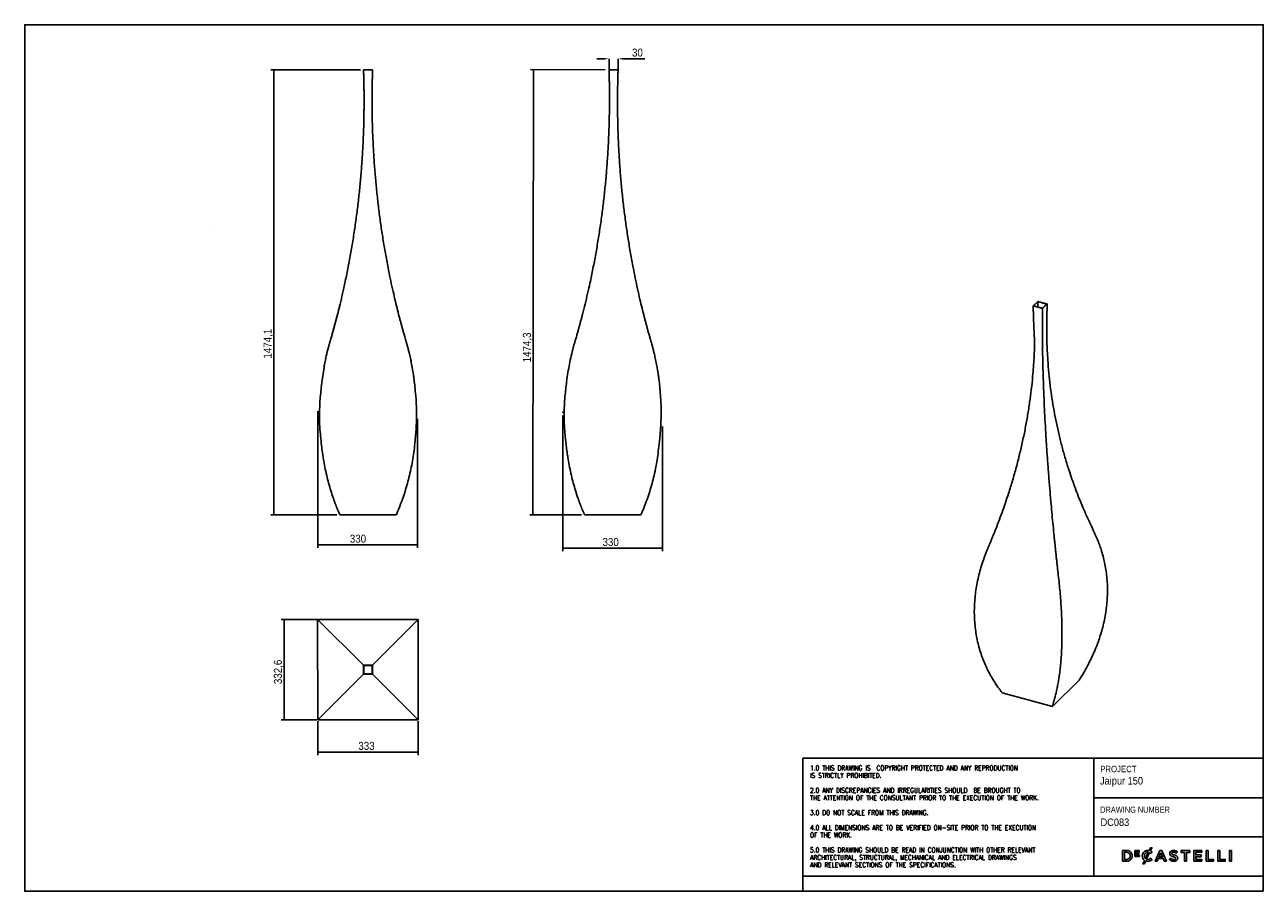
# Model space of a CAD drawing. Header units: millimetres. Extents: x 416 to 4516, y -41 to 2829.
import ezdxf

# ---------------------------------------------------------------- set-up
doc = ezdxf.new("R2010")
doc.units = ezdxf.units.MM
doc.header["$LTSCALE"] = 10
doc.header["$PDSIZE"] = -1
doc.linetypes.add('SLD-Solido', pattern=[0])
for name, color, linetype in [('NOTE', 3, 'SLD-Solido'), ('QUOTE', 1, 'SLD-Solido'), ('SCHIZZI', 9, 'Continuous')]:
    doc.layers.add(name, color=color, linetype=linetype)
doc.styles.add('SLDTEXTSTYLE0', font='Gothic.ttf', dxfattribs={"width": 0.913})
doc.styles.add('SLDTEXTSTYLE1', font='romans__.ttf', dxfattribs={"width": 0.893})
doc.dimstyles.new('SLDDIMSTYLE0', dxfattribs={"dimtxt": 26.458333, "dimasz": 20, "dimexe": 0, "dimexo": 0.0625, "dimgap": 6.614583, "dimtad": 1, "dimdec": 1, "dimrnd": 1e-09, "dimzin": 12, "dimdsep": 46, "dimtxsty": 'SLDTEXTSTYLE0', "dimsah": 1, "dimcen": 0.09, "dimadec": 0, "dimazin": 3, "dimtfac": 1, "dimtdec": 1, "dimtofl": 0, "dimtmove": 0, "dimatfit": 3, "dimfxl": 0, "dimfrac": 2, "dimtolj": 1, "dimtzin": 12, "dimarcsym": 0})

# ---------------------------------------------------------------- blocks, each defined once
blk = doc.blocks.new('_D')
at = {"layer": 'QUOTE'}
for p, q in [((1386.5, 1548.4), (1386.5, 1095.9)), ((1716.5, 1523.4), (1716.5, 1095.9)), ((1386.5, 1105.9), (1716.5, 1105.9))]:
    blk.add_line(p, q, dxfattribs=at)
for points in [[(1386.5, 1105.9), (1406.5, 1103.4), (1406.5, 1108.4)], [(1716.5, 1105.9), (1696.5, 1108.4), (1696.5, 1103.4)]]:
    blk.add_solid(points, dxfattribs=at)
at = {"layer": 'QUOTE', "insert": (1492.6, 1139.7), "char_height": 26.46, "attachment_point": 1, "style": 'SLDTEXTSTYLE0'}
blk.add_mtext('330', dxfattribs=at)
blk = doc.blocks.new('_D_1')
at = {"layer": 'QUOTE'}
for p, q in [((1528, 2679.4), (1230.9, 2679.4)), ((1240.9, 1205.3), (1240.9, 2679.4)), ((1449.8, 1205.3), (1230.9, 1205.3))]:
    blk.add_line(p, q, dxfattribs=at)
for points in [[(1240.9, 2679.4), (1238.4, 2659.4), (1243.4, 2659.4)], [(1240.9, 1205.3), (1243.4, 1225.3), (1238.4, 1225.3)]]:
    blk.add_solid(points, dxfattribs=at)
at = {"layer": 'QUOTE', "insert": (1207.1, 1722.9), "char_height": 26.46, "attachment_point": 1, "rotation": 90, "style": 'SLDTEXTSTYLE0'}
blk.add_mtext('1474,1', dxfattribs=at)
blk = doc.blocks.new('_D_2')
at = {"layer": 'QUOTE'}
for p, q in [((2197.9, 1534.9), (2197.9, 1084.8)), ((2527.9, 1498.4), (2527.9, 1084.8)), ((2197.9, 1094.8), (2527.9, 1094.8))]:
    blk.add_line(p, q, dxfattribs=at)
for points in [[(2197.9, 1094.8), (2217.9, 1092.3), (2217.9, 1097.3)], [(2527.9, 1094.8), (2507.9, 1097.3), (2507.9, 1092.3)]]:
    blk.add_solid(points, dxfattribs=at)
at = {"layer": 'QUOTE', "insert": (2329.2, 1128.6), "char_height": 26.46, "attachment_point": 1, "style": 'SLDTEXTSTYLE0'}
blk.add_mtext('330', dxfattribs=at)
blk = doc.blocks.new('_D_3')
at = {"layer": 'QUOTE'}
for p, q in [((2337.7, 2679.4), (2091.2, 2679.9)), ((2098.1, 1205.6), (2101.2, 2679.9)), ((2259.5, 1205.3), (2088.1, 1205.6))]:
    blk.add_line(p, q, dxfattribs=at)
for points in [[(2101.2, 2679.9), (2098.7, 2659.9), (2103.7, 2659.9)], [(2098.1, 1205.6), (2100.7, 1225.6), (2095.7, 1225.6)]]:
    blk.add_solid(points, dxfattribs=at)
at = {"layer": 'QUOTE', "insert": (2065.4, 1710.5), "char_height": 26.46, "attachment_point": 1, "rotation": 89.8797, "style": 'SLDTEXTSTYLE0'}
blk.add_mtext('1474,3', dxfattribs=at)
blk = doc.blocks.new('_D_4')
at = {"layer": 'QUOTE'}
for p, q in [((1386.2, 521.8), (1386.2, 409.6)), ((1719.3, 522.5), (1719.3, 409.6)), ((1386.2, 419.6), (1719.3, 419.6))]:
    blk.add_line(p, q, dxfattribs=at)
for points in [[(1386.2, 419.6), (1406.2, 417.1), (1406.2, 422.1)], [(1719.3, 419.6), (1699.3, 422.1), (1699.3, 417.1)]]:
    blk.add_solid(points, dxfattribs=at)
at = {"layer": 'QUOTE', "insert": (1520.8, 453.4), "char_height": 26.46, "attachment_point": 1, "rotation": 360, "style": 'SLDTEXTSTYLE0'}
blk.add_mtext('333', dxfattribs=at)
blk = doc.blocks.new('_D_5')
at = {"layer": 'QUOTE'}
for p, q in [((1383, 858.8), (1264.9, 858.8)), ((1274.9, 858.8), (1274.9, 526.2)), ((1383, 526.2), (1264.9, 526.2))]:
    blk.add_line(p, q, dxfattribs=at)
for points in [[(1274.9, 858.8), (1272.4, 838.8), (1277.4, 838.8)], [(1274.9, 526.2), (1277.4, 546.2), (1272.4, 546.2)]]:
    blk.add_solid(points, dxfattribs=at)
at = {"layer": 'QUOTE', "insert": (1241.1, 644.7), "char_height": 26.46, "attachment_point": 1, "rotation": 90, "style": 'SLDTEXTSTYLE0'}
blk.add_mtext('332,6', dxfattribs=at)
blk = doc.blocks.new('*D10')
at = {"layer": 'Defpoints', "color": 0}
for p in [(2380.7, 2715.9), (2350.7, 2679.3), (2380.7, 2679.3)]:
    blk.add_point(p, dxfattribs=at)
at = {"layer": 'QUOTE', "color": 0, "lineweight": -2}
for p, q in [((2330.7, 2715.9), (2310.7, 2715.9)), ((2350.7, 2679.4), (2350.7, 2715.9)), ((2380.7, 2679.4), (2380.7, 2715.9)), ((2400.7, 2715.9), (2469, 2715.9))]:
    blk.add_line(p, q, dxfattribs=at)
at = {"layer": 'QUOTE', "color": 0}
for points in [[(2330.7, 2719.2), (2330.7, 2712.6), (2350.7, 2715.9)], [(2400.7, 2719.2), (2400.7, 2712.6), (2380.7, 2715.9)]]:
    blk.add_solid(points, dxfattribs=at)
at = {"layer": 'QUOTE', "color": 0, "insert": (2444.8, 2736.4), "char_height": 26.46, "attachment_point": 5, "style": 'SLDTEXTSTYLE0'}
blk.add_mtext('\\A1;30', dxfattribs=at)

msp = doc.modelspace()

# ---------------------------------------------------------------- linework, layer by layer
for p, q in [((1537.98, 2679.4), (1537.93, 2679.4)), ((1537.93, 2679.37), (1537.93, 2679.4)), ((1537.98, 2679.4), (1567.98, 2679.4)), ((1537.98, 2679.37), (1537.98, 2679.4)), ((1537.98, 2679.37), (1567.98, 2679.37)), ((1567.93, 2679.4), (1552.96, 2679.4)), ((1567.98, 2679.37), (1567.98, 2679.4)), ((1567.98, 2679.4), (1567.98, 2679.4)), ((1567.98, 2679.4), (1567.98, 2679.4)), ((2350.72, 2679.35), (2350.72, 2679.38)), ((2350.72, 2679.38), (2380.72, 2679.32)), ((2350.72, 2679.35), (2380.72, 2679.28)), ((2377.7, 2679.37), (2377.7, 2679.4)), ((2379.24, 2679.37), (2377.74, 2679.4)), ((2377.74, 2679.4), (2377.74, 2679.4)), ((2380.72, 2679.28), (2380.72, 2679.32)), ((1618.66, 2044.17), (1618.66, 2044.17)), ((2297.02, 2044.17), (2297.02, 2044.17)), ((3769.78, 1912.49), (3754.44, 1897.42)), ((3754.44, 1897.42), (3786.02, 1888.83)), ((3770.41, 1911.47), (3756.46, 1897.77)), ((3756.46, 1897.77), (3785.39, 1889.91)), ((3801.43, 1903.88), (3769.78, 1912.49)), ((3799.41, 1903.59), (3770.41, 1911.47)), ((3785.39, 1889.91), (3799.41, 1903.59)), ((3786.02, 1888.83), (3801.43, 1903.88)), ((1459.71, 1205.26), (1459.71, 1205.37)), ((1646.21, 1205.26), (1459.76, 1205.26)), ((2455.92, 1204.87), (2269.47, 1205.26)), ((1719.27, 858.8), (1385.93, 858.8)), ((1385.93, 858.8), (1386.25, 526.17)), ((1537.98, 707.46), (1385.93, 858.8)), ((1567.98, 707.46), (1719.27, 858.8)), ((1719.27, 526.17), (1719.27, 858.8)), ((1386.25, 526.17), (1537.98, 677.46)), ((1567.98, 677.46), (1719.27, 526.17)), ((3906.32, 656.51), (3818.64, 570.93)), ((3818.64, 570.93), (3652.53, 616.08)), ((1386.25, 526.17), (1719.27, 526.17))]:
    msp.add_line(p, q)
at = {"flags": 128}
for points in [[(1537.93, 2679.4), (1538.02, 2676.71), (1538.11, 2674.01), (1538.2, 2671.32), (1538.28, 2668.63), (1538.36, 2665.94), (1538.44, 2663.24), (1538.52, 2660.55), (1538.59, 2657.86)], [(1537.93, 2679.37), (1538.02, 2676.68), (1538.11, 2673.98), (1538.2, 2671.29), (1538.28, 2668.6), (1538.36, 2665.9), (1538.44, 2663.21), (1538.52, 2660.52), (1538.59, 2657.82)], [(1538.64, 2657.82), (1538.57, 2660.52), (1538.49, 2663.21), (1538.41, 2665.9), (1538.33, 2668.6), (1538.25, 2671.29), (1538.16, 2673.98), (1538.07, 2676.68), (1537.98, 2679.37)], [(1567.98, 2679.37), (1567.89, 2676.68), (1567.8, 2673.98), (1567.72, 2671.29), (1567.63, 2668.6), (1567.55, 2665.9), (1567.47, 2663.21), (1567.4, 2660.52), (1567.32, 2657.82)], [(2351.33, 2657.84), (2351.26, 2660.53), (2351.19, 2663.22), (2351.12, 2665.92), (2351.04, 2668.61), (2350.97, 2671.3), (2350.89, 2673.99), (2350.8, 2676.69), (2350.72, 2679.38)], [(2351.33, 2657.8), (2351.26, 2660.49), (2351.19, 2663.19), (2351.12, 2665.88), (2351.05, 2668.57), (2350.97, 2671.27), (2350.89, 2673.96), (2350.8, 2676.65), (2350.72, 2679.35)], [(2380.72, 2679.28), (2380.62, 2676.59), (2380.53, 2673.9), (2380.44, 2671.21), (2380.35, 2668.51), (2380.26, 2665.82), (2380.18, 2663.13), (2380.1, 2660.43), (2380.02, 2657.74)], [(3770.54, 1893.94), (3770.51, 1897.31), (3770.49, 1899.67), (3770.47, 1902.03), (3770.46, 1904.39), (3770.44, 1906.75), (3770.42, 1909.11), (3770.41, 1911.47)], [(3801.43, 1903.88), (3801.34, 1901.55), (3801.25, 1899.21), (3801.16, 1896.88), (3801.07, 1894.55), (3800.98, 1892.21), (3800.9, 1889.88), (3800.81, 1887.55), (3800.73, 1885.23)], [(1426.04, 1776.4), (1425.44, 1774.32), (1424.85, 1772.25), (1424.26, 1770.17), (1423.68, 1768.09), (1423.11, 1766.01), (1422.54, 1763.93), (1421.98, 1761.85), (1421.42, 1759.76)], [(1421.47, 1759.76), (1422.03, 1761.85), (1422.59, 1763.93), (1423.16, 1766.01), (1423.73, 1768.09), (1424.31, 1770.17), (1424.9, 1772.25), (1425.49, 1774.32), (1426.08, 1776.4)], [(1429.66, 1788.72), (1429.21, 1787.18), (1428.76, 1785.64), (1428.31, 1784.1), (1427.85, 1782.56), (1427.4, 1781.02), (1426.95, 1779.48), (1426.49, 1777.94), (1426.04, 1776.4)], [(1426.08, 1776.4), (1426.54, 1777.94), (1426.99, 1779.48), (1427.45, 1781.02), (1427.9, 1782.56), (1428.35, 1784.1), (1428.8, 1785.64), (1429.25, 1787.18), (1429.7, 1788.72)], [(1676.26, 1788.72), (1676.71, 1787.18), (1677.16, 1785.64), (1677.61, 1784.1), (1678.06, 1782.56), (1678.52, 1781.02), (1678.97, 1779.48), (1679.42, 1777.94), (1679.88, 1776.4)], [(1679.88, 1776.4), (1680.48, 1774.32), (1681.07, 1772.25), (1681.65, 1770.17), (1682.23, 1768.09), (1682.81, 1766.01), (1683.37, 1763.93), (1683.94, 1761.85), (1684.5, 1759.76)], [(2232.39, 1759.76), (2232.95, 1761.84), (2233.52, 1763.93), (2234.09, 1766.01), (2234.67, 1768.09), (2235.25, 1770.17), (2235.84, 1772.24), (2236.43, 1774.32), (2237.03, 1776.39)], [(2237.03, 1776.39), (2237.49, 1777.93), (2237.95, 1779.47), (2238.41, 1781.01), (2238.86, 1782.55), (2239.32, 1784.09), (2239.77, 1785.63), (2240.22, 1787.17), (2240.68, 1788.71)], [(2487.23, 1788.2), (2487.68, 1786.65), (2488.12, 1785.11), (2488.57, 1783.57), (2489.02, 1782.03), (2489.47, 1780.48), (2489.92, 1778.94), (2490.38, 1777.4), (2490.83, 1775.86)], [(2490.83, 1775.86), (2491.42, 1773.78), (2492.01, 1771.71), (2492.59, 1769.63), (2493.16, 1767.54), (2493.73, 1765.46), (2494.3, 1763.38), (2494.86, 1761.29), (2495.41, 1759.21)], [(2203.78, 1512.36), (2203.78, 1512.32), (2203.78, 1512.28)], [(1459.76, 1205.26), (1459.71, 1205.37), (1459.66, 1205.49), (1459.61, 1205.6), (1459.56, 1205.71), (1459.51, 1205.82), (1459.46, 1205.93), (1459.41, 1206.04), (1459.36, 1206.15)], [(1646.6, 1206.15), (1646.55, 1206.04), (1646.5, 1205.93), (1646.46, 1205.82), (1646.41, 1205.71), (1646.36, 1205.6), (1646.31, 1205.49), (1646.26, 1205.37), (1646.21, 1205.26)], [(2269.47, 1205.26), (2269.42, 1205.37), (2269.37, 1205.48), (2269.32, 1205.59), (2269.27, 1205.71), (2269.22, 1205.82), (2269.18, 1205.93), (2269.13, 1206.04), (2269.08, 1206.15)], [(2456.32, 1205.76), (2456.27, 1205.65), (2456.22, 1205.54), (2456.17, 1205.42), (2456.12, 1205.31), (2456.07, 1205.2), (2456.02, 1205.09), (2455.97, 1204.98), (2455.92, 1204.87)], [(3950.07, 1163.1), (3954.95, 1151.03), (3955.74, 1149.37), (3956.54, 1147.72), (3957.33, 1146.06), (3958.12, 1144.4), (3958.9, 1142.73), (3959.69, 1141.06), (3960.47, 1139.39)], [(3605.8, 1097.19), (3606.4, 1098.59), (3607.01, 1100), (3607.61, 1101.41), (3608.22, 1102.82), (3608.82, 1104.23), (3609.42, 1105.64), (3610.03, 1107.05), (3610.63, 1108.47)], [(3599.52, 1081.89), (3600.29, 1083.81), (3601.06, 1085.73), (3601.84, 1087.65), (3602.62, 1089.56), (3603.41, 1091.47), (3604.2, 1093.38), (3605, 1095.28), (3605.8, 1097.19)], [(3834.43, 1037.06), (3834.26, 1038.7), (3834.08, 1040.33), (3833.91, 1041.96), (3833.74, 1043.59), (3833.56, 1045.22), (3833.39, 1046.85), (3833.21, 1048.48), (3833.03, 1050.11)], [(3836.44, 1019.57), (3836.18, 1021.75), (3835.92, 1023.94), (3835.66, 1026.12), (3835.41, 1028.31), (3835.16, 1030.5), (3834.91, 1032.68), (3834.67, 1034.87), (3834.43, 1037.06)], [(3906.85, 657.35), (3906.79, 657.25), (3906.72, 657.14), (3906.65, 657.04), (3906.59, 656.93), (3906.52, 656.83), (3906.45, 656.72), (3906.38, 656.61), (3906.32, 656.51)], [(3652.53, 616.08), (3652.46, 616.16), (3652.39, 616.25), (3652.33, 616.33), (3652.26, 616.42), (3652.19, 616.5), (3652.13, 616.58), (3652.06, 616.67), (3651.99, 616.75)]]:
    msp.add_lwpolyline(points, dxfattribs=at)
for points in [[(1567.98, 677.46), (1537.98, 677.46), (1537.98, 707.46), (1567.98, 707.46)], [(1566.98, 678.46), (1538.98, 678.46), (1538.98, 706.46), (1566.98, 706.46)]]:
    msp.add_lwpolyline(points, close=True)
for points, knots in [([(1538.64, 2657.82), (1538.76, 2652.83), (1538.98, 2643.24), (1539.25, 2629.45), (1539.46, 2616.88), (1539.6, 2604.75), (1539.68, 2592.44), (1539.73, 2573.74), (1539.62, 2548.98), (1539.13, 2516.42), (1538.21, 2481.88), (1536.8, 2445.41), (1534.73, 2404.86), (1531.8, 2360.28), (1527.79, 2311.71), (1522.98, 2263.29), (1517.33, 2214.74), (1510.83, 2166.11), (1503.47, 2117.43), (1495.27, 2069.01), (1486.25, 2020.87), (1477.28, 1977.28), (1468.6, 1938.2), (1460.43, 1903.56), (1453.73, 1876.75), (1448.76, 1857.61), (1445.82, 1846.47), (1442.97, 1835.87), (1440.1, 1825.4), (1436.97, 1814.23), (1433.47, 1801.86), (1431, 1793.23), (1429.7, 1788.72)], [0, 0, 0, 0, 0.0168616, 0.0323613, 0.0464995, 0.0592761, 0.0732896, 0.0880054, 0.1223387, 0.1568004, 0.1978646, 0.2389331, 0.2800117, 0.3350109, 0.3899987, 0.4449902, 0.5000004, 0.5560122, 0.612004, 0.6679915, 0.7239907, 0.7800173, 0.8210882, 0.8621398, 0.9031036, 0.9169428, 0.9308199, 0.9431565, 0.9551607, 0.9686359, 0.9835823, 1, 1, 1, 1]), ([(1539.61, 2595.86), (1539.61, 2596.01), (1539.59, 2599.82), (1539.53, 2607.18), (1539.38, 2618.4), (1539.18, 2630.39), (1538.92, 2643.69), (1538.7, 2652.99), (1538.59, 2657.86)], [0, 0, 0, 0, 0.00712863, 0.1841913, 0.35648364, 0.54988111, 0.764386, 1, 1, 1, 1]), ([(1539.61, 2595.86), (1539.61, 2596.01), (1539.59, 2599.81), (1539.53, 2607.18), (1539.38, 2618.39), (1539.18, 2630.37), (1538.92, 2643.66), (1538.7, 2652.96), (1538.59, 2657.82)], [0, 0, 0, 0, 0.0071256, 0.1841888, 0.3564816, 0.5498797, 0.7643853, 1, 1, 1, 1]), ([(1676.26, 1788.72), (1674.93, 1793.36), (1672.37, 1802.26), (1668.74, 1815.08), (1665.48, 1826.81), (1662.37, 1838.14), (1659.29, 1849.67), (1654.68, 1867.21), (1648.75, 1890.53), (1641.28, 1921.36), (1633.74, 1954.26), (1626.2, 1989.2), (1618.3, 2028.3), (1610.24, 2071.6), (1602.22, 2119.17), (1595.01, 2166.99), (1588.56, 2215.33), (1582.88, 2264.17), (1578.01, 2313.48), (1573.97, 2362.93), (1570.76, 2412.53), (1568.6, 2457.81), (1567.25, 2498.72), (1566.49, 2535.19), (1566.26, 2563.61), (1566.25, 2583.97), (1566.3, 2595.85), (1566.38, 2607.18), (1566.53, 2618.39), (1566.74, 2630.37), (1567, 2643.66), (1567.21, 2652.96), (1567.32, 2657.82)], [0, 0, 0, 0, 0.0168624, 0.0323625, 0.0465004, 0.0592764, 0.07329, 0.0880061, 0.1223388, 0.1568004, 0.1978646, 0.238933, 0.2800118, 0.3350111, 0.3899989, 0.4449904, 0.5000004, 0.5560124, 0.6120042, 0.6679917, 0.7239907, 0.7800171, 0.821088, 0.8621397, 0.9031037, 0.9169428, 0.9308199, 0.943157, 0.9551618, 0.9686371, 0.9835832, 1, 1, 1, 1]), ([(2351.33, 2657.8), (2351.44, 2652.8), (2351.64, 2643.21), (2351.88, 2629.43), (2352.06, 2616.86), (2352.18, 2604.72), (2352.24, 2592.42), (2352.25, 2573.72), (2352.08, 2548.96), (2351.52, 2516.4), (2350.54, 2481.86), (2349.05, 2445.39), (2346.89, 2404.84), (2343.87, 2360.26), (2339.77, 2311.69), (2334.86, 2263.27), (2329.12, 2214.72), (2322.52, 2166.09), (2315.06, 2117.41), (2306.77, 2068.99), (2297.66, 2020.85), (2288.6, 1977.27), (2279.85, 1938.18), (2271.62, 1903.55), (2264.86, 1876.74), (2259.86, 1857.6), (2256.9, 1846.46), (2254.03, 1835.86), (2251.13, 1825.39), (2247.99, 1814.22), (2244.47, 1801.86), (2241.98, 1793.23), (2240.68, 1788.71)], [0, 0, 0, 0, 0.0168616, 0.0323613, 0.0464995, 0.0592761, 0.0732896, 0.0880054, 0.1223387, 0.1568004, 0.1978646, 0.2389331, 0.2800117, 0.3350109, 0.3899987, 0.4449902, 0.5000004, 0.5560122, 0.612004, 0.6679915, 0.7239907, 0.7800173, 0.8210882, 0.8621398, 0.9031036, 0.9169428, 0.9308199, 0.9431565, 0.9551607, 0.9686359, 0.9835823, 1, 1, 1, 1]), ([(2351.33, 2657.84), (2351.44, 2652.84), (2351.64, 2643.24), (2351.88, 2629.45), (2352.06, 2616.87), (2352.18, 2604.73), (2352.23, 2592.42), (2352.25, 2573.71), (2352.07, 2548.94), (2351.61, 2520), (2351.03, 2501.26), (2350.77, 2492.73)], [0, 0, 0, 0, 0.0908594, 0.1743806, 0.2505646, 0.3194123, 0.3949245, 0.4742214, 0.6592281, 0.8449266, 1, 1, 1, 1]), ([(2487.23, 1788.2), (2485.91, 1792.84), (2483.37, 1801.75), (2479.76, 1814.59), (2476.52, 1826.33), (2473.44, 1837.67), (2470.38, 1849.21), (2465.8, 1866.78), (2459.91, 1890.12), (2452.5, 1920.98), (2445.01, 1953.9), (2437.54, 1988.88), (2429.72, 2028.01), (2421.74, 2071.34), (2413.82, 2118.94), (2406.7, 2166.79), (2400.34, 2215.16), (2394.76, 2264.02), (2389.99, 2313.35), (2386.05, 2362.82), (2382.94, 2412.43), (2380.88, 2457.72), (2379.61, 2498.63), (2378.93, 2535.11), (2378.75, 2563.53), (2378.79, 2583.89), (2378.86, 2595.77), (2378.97, 2607.1), (2379.14, 2618.31), (2379.37, 2630.29), (2379.66, 2643.58), (2379.89, 2652.88), (2380.02, 2657.74)], [0, 0, 0, 0, 0.0168624, 0.0323625, 0.0465004, 0.0592764, 0.07329, 0.0880061, 0.1223388, 0.1568004, 0.1978646, 0.238933, 0.2800118, 0.3350111, 0.3899989, 0.4449904, 0.5000004, 0.5560124, 0.6120042, 0.6679917, 0.7239907, 0.7800171, 0.821088, 0.8621397, 0.9031037, 0.9169428, 0.9308199, 0.943157, 0.9551618, 0.9686371, 0.9835832, 1, 1, 1, 1]), ([(1538.63, 2500.35), (1538.9, 2511.96), (1539.45, 2535.72), (1539.66, 2561.76), (1539.65, 2576.19), (1539.65, 2578.47)], [0, 0, 0, 0, 0.4460688, 0.9126134, 1, 1, 1, 1]), ([(1429.66, 1788.31), (1430.99, 1792.95), (1433.55, 1801.86), (1437.17, 1814.69), (1440.44, 1826.42), (1443.54, 1837.76), (1446.62, 1849.29), (1451.23, 1866.85), (1455.81, 1884.73), (1459.15, 1898.6), (1460.17, 1902.82)], [0, 0, 0, 0, 0.1227592, 0.23560068, 0.33852563, 0.43153563, 0.53355553, 0.64069, 0.89063561, 1, 1, 1, 1]), ([(3754.44, 1897.42), (3759.97, 1784.6), (3759.22, 1756.5), (3757.89, 1726.6), (3755.88, 1694.94), (3752.97, 1659.63), (3748.89, 1620.67), (3743.35, 1578.05), (3736.73, 1535.39), (3728.99, 1492.46), (3720.11, 1449.28), (3710.07, 1405.88), (3698.93, 1362.55), (3686.7, 1319.3), (3674.57, 1280.01), (3662.86, 1244.65), (3651.86, 1213.23), (3642.84, 1188.85), (3636.17, 1171.41), (3632.22, 1161.26), (3628.4, 1151.58), (3624.55, 1142.02), (3620.37, 1131.82), (3615.69, 1120.51), (3612.37, 1112.6), (3610.63, 1108.47)], [0, 0, 0, 0, 0.1568004, 0.1978646, 0.2389331, 0.2800117, 0.3350109, 0.3899987, 0.4449902, 0.5000004, 0.5560122, 0.612004, 0.6679915, 0.7239907, 0.7800173, 0.8210882, 0.8621398, 0.9031036, 0.9169428, 0.9308199, 0.9431565, 0.9551607, 0.9686359, 0.9835823, 1, 1, 1, 1]), ([(3786.02, 1888.83), (3785.29, 1867.66), (3785.23, 1859.58), (3785.19, 1847.93), (3785.19, 1837.26), (3785.2, 1826.94), (3785.23, 1816.42), (3785.3, 1800.4), (3785.48, 1779.05), (3785.86, 1750.73), (3786.42, 1720.43), (3787.2, 1688.12), (3788.28, 1651.84), (3789.73, 1611.51), (3791.65, 1567), (3793.89, 1522.07), (3796.46, 1476.44), (3799.37, 1430.16), (3802.61, 1383.24), (3806.16, 1335.98), (3810.01, 1288.39), (3813.78, 1244.77), (3817.38, 1205.21), (3820.74, 1169.84), (3823.46, 1142.2), (3825.46, 1122.35), (3826.64, 1110.77), (3827.78, 1099.7), (3828.92, 1088.74), (3830.14, 1077.01), (3831.52, 1063.99), (3832.51, 1054.88), (3833.03, 1050.11)], [0, 0, 0, 0, 0.0168618, 0.0323617, 0.0465, 0.0592768, 0.0732904, 0.0880064, 0.1223401, 0.1568022, 0.1978668, 0.2389357, 0.2800148, 0.3350144, 0.3900027, 0.4449946, 0.500005, 0.556017, 0.6120087, 0.6679961, 0.723995, 0.7800211, 0.8210916, 0.8621427, 0.9031057, 0.9169447, 0.9308214, 0.9431579, 0.9551618, 0.9686367, 0.9835827, 1, 1, 1, 1]), ([(3950.07, 1163.1), (3948.3, 1166.79), (3944.89, 1173.86), (3940.08, 1184.04), (3935.74, 1193.37), (3931.62, 1202.4), (3927.51, 1211.6), (3921.36, 1225.63), (3913.43, 1244.32), (3903.4, 1269.12), (3893.25, 1295.68), (3883.07, 1324.01), (3872.37, 1355.83), (3861.4, 1391.23), (3850.46, 1430.31), (3840.55, 1469.79), (3831.64, 1509.9), (3823.76, 1550.6), (3816.95, 1591.87), (3811.24, 1633.46), (3806.66, 1675.35), (3803.51, 1713.77), (3801.46, 1748.6), (3800.25, 1779.75), (3799.78, 1804.1), (3799.67, 1821.58), (3799.67, 1831.79), (3799.73, 1841.54), (3799.86, 1851.2), (3800.05, 1861.54), (3800.33, 1873.01), (3800.59, 1881.03), (3800.73, 1885.23)], [0, 0, 0, 0, 0.0168624, 0.0323625, 0.0465004, 0.0592764, 0.07329, 0.0880061, 0.1223388, 0.1568004, 0.1978646, 0.238933, 0.2800118, 0.3350111, 0.3899989, 0.4449904, 0.5000004, 0.5560124, 0.6120042, 0.6679917, 0.7239907, 0.7800171, 0.821088, 0.8621397, 0.9031037, 0.9169428, 0.9308199, 0.943157, 0.9551618, 0.9686371, 0.9835832, 1, 1, 1, 1]), ([(1421.47, 1759.76), (1419.15, 1750.64), (1414.54, 1732.44), (1408.74, 1704.65), (1386.51, 1558.55), (1397.29, 1447.66), (1400.58, 1419.21), (1404.78, 1391.05), (1409.9, 1363.2), (1415.77, 1336.34), (1422.34, 1310.49), (1429.53, 1285.71), (1435.86, 1266.34), (1440.9, 1252.08), (1444.28, 1242.93), (1447.66, 1234.13), (1451.2, 1225.36), (1455.08, 1216.05), (1457.88, 1209.56), (1459.36, 1206.15)], [0, 0, 0, 0, 0.05056204, 0.10086648, 0.15096227, 0.40005887, 0.60002164, 0.64997091, 0.69994428, 0.74999226, 0.79665149, 0.84331075, 0.8898339, 0.90810923, 0.92653606, 0.94371015, 0.96037506, 0.97913781, 1, 1, 1, 1]), ([(1646.6, 1206.15), (1650.16, 1214.45), (1657.24, 1231.01), (1666.78, 1256.61), (1675.48, 1282.65), (1683.26, 1309.16), (1690.15, 1336.1), (1696.13, 1363.46), (1701.22, 1391.19), (1705.4, 1419.27), (1708.68, 1447.68), (1716.1, 1533.99), (1709.29, 1619.73), (1706.35, 1646.99), (1702.69, 1673.36), (1699.14, 1694.18), (1696.17, 1709.58), (1694.13, 1719.51), (1692.04, 1729.09), (1689.8, 1738.67), (1687.3, 1748.88), (1685.46, 1756.01), (1684.5, 1759.76)], [0, 0, 0, 0, 0.0505602, 0.1008631, 0.1509578, 0.2008938, 0.2507212, 0.3004903, 0.3502516, 0.4000558, 0.4499532, 0.4999939, 0.64997, 0.7966514, 0.8433106, 0.8898343, 0.9081099, 0.9265364, 0.9437103, 0.9603755, 0.9791382, 1, 1, 1, 1]), ([(2232.39, 1759.76), (2230.05, 1750.64), (2225.4, 1732.44), (2219.55, 1704.65), (2214.55, 1676.64), (2210.49, 1648.4), (2197.94, 1544.93), (2207.57, 1447.66), (2210.8, 1419.21), (2214.94, 1391.05), (2219.99, 1363.2), (2225.81, 1336.34), (2232.32, 1310.49), (2239.44, 1285.71), (2245.72, 1266.34), (2250.73, 1252.08), (2254.09, 1242.93), (2257.45, 1234.13), (2260.96, 1225.35), (2264.82, 1216.04), (2267.61, 1209.56), (2269.08, 1206.15)], [0, 0, 0, 0, 0.050562, 0.1008665, 0.1509623, 0.2008989, 0.2507265, 0.4499546, 0.6000216, 0.6499709, 0.6999443, 0.7499923, 0.7966515, 0.8433108, 0.8898339, 0.9081092, 0.9265361, 0.9437101, 0.9603751, 0.9791378, 1, 1, 1, 1]), ([(2456.32, 1205.76), (2459.89, 1214.04), (2467.02, 1230.57), (2476.63, 1256.13), (2485.39, 1282.13), (2493.23, 1308.61), (2500.18, 1335.53), (2506.23, 1362.86), (2527.8, 1508.7), (2519.94, 1619.08), (2517.05, 1646.34), (2513.44, 1672.73), (2509.94, 1693.56), (2506.99, 1708.98), (2504.97, 1718.91), (2502.9, 1728.5), (2500.68, 1738.1), (2498.19, 1748.31), (2496.37, 1755.45), (2495.41, 1759.21)], [0, 0, 0, 0, 0.0505602, 0.1008631, 0.1509578, 0.2008938, 0.2507212, 0.3004903, 0.3502516, 0.6000208, 0.7966514, 0.8433106, 0.8898343, 0.9081099, 0.9265364, 0.9437103, 0.9603755, 0.9791382, 1, 1, 1, 1]), ([(3906.85, 657.35), (3911.73, 665.21), (3921.45, 680.89), (3934.69, 704.79), (3946.85, 728.87), (3957.84, 753.14), (3967.64, 777.58), (3976.23, 802.18), (3983.58, 826.92), (3989.68, 851.77), (3994.5, 876.71), (3998.02, 901.7), (4000.22, 926.65), (4001.08, 951.48), (4000.6, 976.13), (3998.8, 1000.58), (3995.73, 1024.22), (3991.52, 1047.01), (3986.28, 1068.91), (3981.21, 1086.06), (3976.98, 1098.68), (3974.08, 1106.79), (3971.12, 1114.6), (3967.97, 1122.36), (3964.46, 1130.6), (3961.85, 1136.36), (3960.47, 1139.39)], [0, 0, 0, 0, 0.0505602, 0.1008631, 0.1509578, 0.2008938, 0.2507212, 0.3004903, 0.3502516, 0.4000558, 0.4499532, 0.4999939, 0.5500456, 0.6000208, 0.64997, 0.6999437, 0.7499925, 0.7966514, 0.8433106, 0.8898343, 0.9081099, 0.9265364, 0.9437103, 0.9603755, 0.9791382, 1, 1, 1, 1]), ([(3599.52, 1081.89), (3596.31, 1073.5), (3589.92, 1056.75), (3581.87, 1031.47), (3575, 1006.21), (3569.42, 980.99), (3565.1, 955.84), (3562.07, 930.79), (3560.31, 905.88), (3559.84, 881.15), (3560.65, 856.62), (3562.75, 832.37), (3566.13, 808.47), (3570.78, 784.99), (3576.7, 761.98), (3583.86, 739.46), (3592.07, 717.96), (3601.2, 697.47), (3611.15, 678.01), (3619.88, 662.93), (3626.8, 651.91), (3631.44, 644.85), (3636.06, 638.09), (3640.87, 631.37), (3646.15, 624.26), (3649.98, 619.34), (3651.99, 616.75)], [0, 0, 0, 0, 0.050562, 0.1008665, 0.1509623, 0.2008989, 0.2507265, 0.3004953, 0.3502559, 0.4000589, 0.4499546, 0.4999932, 0.5500459, 0.6000216, 0.6499709, 0.6999443, 0.7499923, 0.7966515, 0.8433108, 0.8898339, 0.9081092, 0.9265361, 0.9437101, 0.9603751, 0.9791378, 1, 1, 1, 1]), ([(3836.44, 1019.57), (3837.55, 1010.12), (3839.77, 991.25), (3842.59, 963.33), (3845, 935.83), (3846.97, 908.8), (3848.5, 882.26), (3849.57, 856.24), (3850.17, 830.79), (3850.3, 805.93), (3849.96, 781.69), (3849.14, 758.14), (3847.85, 735.36), (3846.1, 713.41), (3843.91, 692.36), (3841.3, 672.22), (3838.35, 653.46), (3835.13, 636.05), (3831.68, 619.97), (3828.72, 607.88), (3826.41, 599.25), (3824.88, 593.81), (3823.36, 588.65), (3821.82, 583.63), (3818.64, 570.93)], [0, 0, 0, 0, 0.0505636, 0.1008684, 0.1509634, 0.2008984, 0.2507237, 0.3004896, 0.350247, 0.4000465, 0.4499388, 0.4999742, 0.5500241, 0.5999976, 0.6499455, 0.6999183, 0.7499669, 0.7966278, 0.84329, 0.8898175, 0.9080949, 0.9265241, 0.9437006, 1, 1, 1, 1])]:
    msp.add_open_spline(points, degree=3, knots=knots)
at = {"color": 7, "linetype": 'SLD-Solido', "lineweight": 18}
msp.add_point((2197.93, 1544.93), dxfattribs=at)
at = {"layer": 'SCHIZZI', "color": 13}
msp.add_line((1029.44, 2156.07), (1029.39, 2156.19), dxfattribs=at)
at = {"layer": 'SCHIZZI', "color": 7}
for p, q in [((3956.21, 398.88), (3956.21, 8.63)), ((3956.21, 268.07), (4516.44, 268.07)), ((3956.21, 138.42), (4516.45, 138.42)), ((4148.24, 88.52), (4148.12, 88.63)), ((4116.19, 75.73), (4116.19, 75.8)), ((4148.37, 63.92), (4148.49, 64.04)), ((2992.03, 8.63), (2992.03, -41.37))]:
    msp.add_line(p, q, dxfattribs=at)
for points in [[(4516.47, -41.37), (4516.27, 2828.63), (416.47, 2828.63), (416.47, -41.37)], [(4104.96, 81.65), (4104.96, 85.48), (4095.75, 85.48), (4095.75, 89.45), (4106.22, 89.45), (4106.22, 93.27), (4091.47, 93.27), (4091.47, 73.72), (4106.36, 73.72), (4106.36, 77.55), (4095.75, 77.55), (4095.75, 81.65)], [(4174.39, 93.76), (4158.9, 58.28), (4165.55, 58.28), (4169.14, 66.7), (4185.4, 66.7), (4188.94, 58.28), (4195.8, 58.28), (4180.35, 93.65), (4180.3, 93.76)], [(4177.25, 85.82), (4183.01, 72.49), (4171.53, 72.49)], [(4255.46, 87.48), (4255.46, 58.28), (4261.98, 58.28), (4261.98, 87.48), (4273.05, 87.48), (4273.05, 93.51), (4244.39, 93.51), (4244.39, 87.48)], [(4310.61, 73.14), (4310.61, 78.97), (4293.13, 78.97), (4293.13, 87.68), (4312.86, 87.68), (4312.86, 93.51), (4286.65, 93.51), (4286.65, 58.28), (4313.11, 58.28), (4313.11, 64.11), (4293.13, 64.11), (4293.13, 73.14)], [(4327.5, 93.51), (4327.5, 58.28), (4352.32, 58.28), (4352.32, 64.21), (4333.98, 64.21), (4333.98, 93.51)], [(4365.82, 93.51), (4365.82, 58.28), (4390.64, 58.28), (4390.64, 64.21), (4372.3, 64.21), (4372.3, 93.51)], [(4404.49, 58.28), (4410.96, 58.28), (4410.96, 93.51), (4404.49, 93.51)]]:
    msp.add_lwpolyline(points, close=True, dxfattribs=at)
msp.add_lwpolyline([(4516.46, 8.63), (2992.03, 8.63), (2992.03, 398.88), (4516.44, 398.88)], dxfattribs=at)
for points in [[(4050.99, 93.51), (4050.99, 58.28), (4064.17, 58.28, 1.0555946), (4064.17, 93.51)], [(4064.17, 64.21, 1.0217676), (4064.17, 87.58), (4057.46, 87.58), (4057.46, 64.21)], [(4123.61, 60.94, -0.2366566), (4116.19, 75.73, -0.4912249), (4138.55, 93.56), (4142.79, 102.87), (4147.68, 102.87), (4142.83, 92.22, -0.086931), (4148.24, 88.52), (4144.08, 83.72, 0.0663381), (4140.2, 86.61), (4130.12, 64.48, 0.1655168), (4137.68, 64.09, 0.1312269), (4144.32, 68.27), (4148.49, 64.04, -0.3118527), (4127.56, 58.85), (4123.23, 49.35), (4118.33, 49.35)], [(4135.95, 88.01, 0.3275059), (4124.36, 82.02, 0.3064575), (4126.38, 67.01)], [(4207.8, 86.91, 0.1311188), (4207.53, 81.06, 0.1847876), (4210.36, 76.48, 0.0813504), (4214.35, 74.36, 0.0253736), (4217.4, 73.41, -0.009562), (4218.01, 73.23, 0.0143707), (4219.16, 72.96, -0.0350168), (4223.08, 71.86, -0.0561266), (4225.23, 70.85, -0.1416688), (4226.58, 69.44, -0.1598738), (4226.8, 66.81, -0.1633528), (4225.61, 64.9, -0.144581), (4222.13, 63.56, -0.1006576), (4216.54, 64.13, -0.1170031), (4209.86, 68.09), (4205.94, 63.45, 0.1231981), (4215.14, 58.5, 0.0728853), (4221.63, 57.83, 0.1248), (4228.64, 59.8, 0.1648919), (4232.51, 64.2, 0.1911522), (4232.51, 72.71, 0.1722296), (4227.78, 76.92, 0.058826), (4221.96, 78.88, -0.0294775), (4217.49, 80.17, -0.0881481), (4214.89, 81.52, -0.1640119), (4213.78, 83.3, -0.2055022), (4214.31, 86.34, -0.1823737), (4217.49, 88.14, -0.0938067), (4221.81, 88.01, -0.1104678), (4228.61, 84.68), (4232.1, 89.59, 0.0810841), (4225.82, 92.97, 0.0784937), (4219.32, 93.95, 0.1100768), (4212.98, 92.59, 0.2034911)]]:
    msp.add_lwpolyline(points, format="xyb", close=True, dxfattribs=at)

# ---------------------------------------------------------------- texts
at = {"layer": 'NOTE', "color": 7, "attachment_point": 1}
for s, insert, char_height, style in [('1.0 THIS DRAWING IS  COPYRIGHT PROTECTED AND ANY REPRODUCTION', (3016.14, 374.94), 16, 'SLDTEXTSTYLE1'), ('PROJECT', (3976.72, 374.12), 21.167, 'SLDTEXTSTYLE0'), ('IS STRICTLY PROHIBITED.', (3016.14, 350.25), 16, 'SLDTEXTSTYLE1'), ('Jaipur 150', (3976.06, 337.11), 25, 'SLDTEXTSTYLE0'), ('2.0 ANY DISCREPANCIES AND IRREGULARITIES SHOULD  BE BROUGHT TO ', (3016.14, 300.86), 16, 'SLDTEXTSTYLE1'), ('THE ATTENTION OF THE CONSULTANT PRIOR TO THE EXECUTION OF THE WORK.', (3016.14, 276.16), 16, 'SLDTEXTSTYLE1'), ('3.0 DO NOT SCALE FROM THIS DRAWING.', (3016.14, 226.77), 16, 'SLDTEXTSTYLE1'), ('DRAWING NUMBER', (3976.72, 238.84), 20, 'SLDTEXTSTYLE0'), ('4.0 ALL DIMENSIONS ARE TO BE VERIFIED ON-SITE PRIOR TO THE EXECUTION ', (3016.14, 177.39), 16, 'SLDTEXTSTYLE1'), (' DC083', (3969.42, 199.63), 25, 'SLDTEXTSTYLE0'), ('OF THE WORK.', (3016.14, 152.69), 16, 'SLDTEXTSTYLE1'), ('5.0 THIS DRAWING SHOULD BE READ IN CONJUNCTION WITH OTHER RELEVANT ', (3016.14, 103.3), 16, 'SLDTEXTSTYLE1'), ('ARCHITECTURAL, STRUCTURAL, MECHANICAL AND ELECTRICAL DRAWINGS ', (3016.14, 78.61), 16, 'SLDTEXTSTYLE1'), ('AND RELEVANT SECTIONS OF THE SPECIFICATIONS.', (3016.14, 53.91), 16, 'SLDTEXTSTYLE1')]:
    msp.add_mtext(s, dxfattribs=dict(at, insert=insert, char_height=char_height, style=style))

# ---------------------------------------------------------------- dimensions: what is measured, and where the dimension line sits
at = {"layer": 'QUOTE'}
dim = msp.add_linear_dim(base=(2380.72, 2715.89), p1=(2350.72, 2679.35), p2=(2380.72, 2679.32), dimstyle='SLDDIMSTYLE0', dxfattribs=at)
dim.commit()
dim.dimension.update_dxf_attribs({"geometry": '*D10', "text_midpoint": (2444.84, 2736.4)})
for base, p1, p2, angle, picture, middle in [((1240.89, 2679.37), (1459.76, 1205.26), (1537.98, 2679.37), 90, '_D_1', (1240.89, 1776.65)), ((2101.2, 2679.92), (2269.47, 1205.26), (2347.7, 2679.4), 89.87974, '_D_3', (2099.28, 1764.15)), ((1274.86, 526.17), (1392.98, 858.8), (1393.02, 526.17), 90, '_D_5', (1274.86, 688.7)), ((1719.27, 419.56), (1386.24, 531.78), (1719.27, 532.54), 360, '_D_4', (1550.16, 419.56))]:
    dim = msp.add_linear_dim(base=base, p1=p1, p2=p2, angle=angle, dimstyle='SLDDIMSTYLE0', dxfattribs=at)
    dim.commit()
    dim.dimension.update_dxf_attribs({"geometry": picture, "text_midpoint": middle, "dimtype": 160})
for base, p1, p2, picture, middle in [((1716.46, 1105.93), (1386.46, 1558.37), (1716.46, 1533.45), '_D', (1521.95, 1105.93)), ((2527.93, 1094.79), (2197.93, 1544.93), (2527.93, 1508.4), '_D_2', (2358.56, 1094.79))]:
    dim = msp.add_linear_dim(base=base, p1=p1, p2=p2, dimstyle='SLDDIMSTYLE0', dxfattribs=at)
    dim.commit()
    dim.dimension.update_dxf_attribs({"geometry": picture, "text_midpoint": middle, "dimtype": 160})

doc.saveas('drawing.dxf')
